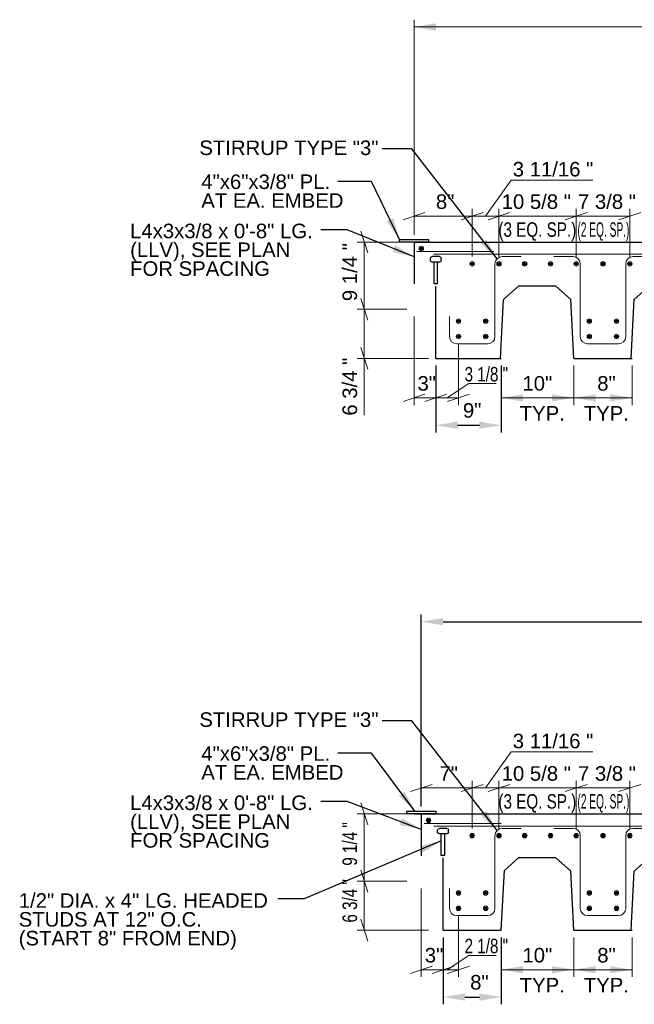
# Model space of a CAD drawing. Header units: inches. Extents: x 7577 to 7921, y 14817 to 15113.
# Tile 2 of 4: x 7631 to 7716, y 14975 to 15110. Entities that reach past the tile are written whole.
import ezdxf
from ezdxf.enums import TextEntityAlignment as Align

# ---------------------------------------------------------------- set-up
doc = ezdxf.new("R2010")
doc.units = ezdxf.units.IN
doc.header["$LTSCALE"] = 5
doc.header["$MEASUREMENT"] = 0
for name, color, linetype, lineweight in [('G-ANNO-DIM', 1, 'Continuous', 0), ('G-ANNO-TEXT', 7, 'Continuous', 30), ('S-REIN-RBAR', 5, 'Continuous', 13)]:
    doc.layers.add(name, color=color, linetype=linetype, lineweight=lineweight)
doc.styles.add("3 4 1'-0", font='arial.ttf', dxfattribs={"height": 2})
doc.dimstyles.new("3 4 1'-0", dxfattribs={"dimtxt": 2, "dimasz": 3, "dimexe": 1, "dimexo": 1, "dimgap": 1, "dimtad": 1, "dimdec": 4, "dimzin": 11, "dimdsep": 46, "dimlunit": 4, "dimtxsty": "3 4 1'-0", "dimblk": '_Oblique_0.3', "dimcen": 0.09, "dimadec": 4, "dimazin": 3, "dimtfac": 1, "dimtdec": 4, "dimtofl": 0, "dimtmove": 0, "dimatfit": 3, "dimfxl": 1, "dimfrac": 2, "dimtolj": 1, "dimtzin": 11, "dimarcsym": 0})

# ---------------------------------------------------------------- blocks, each defined once
blk = doc.blocks.new('REINFDOT')
for radius in [0.00313, 0.00187, 0.000625]:
    blk.add_circle((0, 0), radius)
blk = doc.blocks.new('REINF. DOT')
at = {"layer": 'S-REIN-RBAR', "xscale": 100, "yscale": 100, "zscale": 100, "rotation": 90.00000000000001}
blk.add_blockref('REINFDOT', (36.53, 24.59), dxfattribs=at)
blk = doc.blocks.new('*U8')
at = {"layer": 'S-REIN-RBAR'}
for p, q in [((-6.75, 6), (-4.13, 6)), ((4.12, 6), (6.75, 6)), ((-3.12, 5), (-3.12, -5)), ((3.13, -5), (3.13, 5)), ((-2.12, -6), (2.13, -6))]:
    blk.add_line(p, q, dxfattribs=at)
at = {"layer": 'S-REIN-RBAR', "extrusion": (0, 0, -1)}
for centre, start, end in [((4.12, 5), 90, 180), ((-4.13, 5), 0, 90)]:
    blk.add_arc(centre, 1, start, end, dxfattribs=at)
at = {"layer": 'S-REIN-RBAR'}
for centre, start, end in [((-2.12, -5), 180, 270), ((2.13, -5), 270, 0)]:
    blk.add_arc(centre, 1, start, end, dxfattribs=at)
blk = doc.blocks.new('*U9')
at = {"layer": 'S-REIN-RBAR'}
for p, q in [((4.94, 6), (2.32, 6)), ((1.32, 5), (1.32, -5)), ((-4.94, -5), (-4.94, -2.25)), ((0.32, -6), (-3.94, -6))]:
    blk.add_line(p, q, dxfattribs=at)
at = {"layer": 'S-REIN-RBAR', "extrusion": (0, 0, -1)}
blk.add_arc((-2.32, 5), 1, 0, 90, dxfattribs=at)
at = {"layer": 'S-REIN-RBAR'}
for centre, start, end in [((-3.94, -5), 180, 270), ((0.32, -5), 270, 0)]:
    blk.add_arc(centre, 1, start, end, dxfattribs=at)
blk = doc.blocks.new('*U11')
at = {"layer": 'G-ANNO-TEXT'}
for p, q in [((-0.25, 1.87), (-0.25, -1.13)), ((-0.5, -1.13), (0.5, -1.13)), ((-0.75, -1.38), (-0.75, -1.63)), ((-0.5, -1.88), (0.5, -1.88)), ((0.75, -1.38), (0.75, -1.63))]:
    blk.add_line(p, q, dxfattribs=at)
at = {"layer": 'G-ANNO-TEXT', "flags": 128}
blk.add_lwpolyline([(-0.25, 1.87), (0.25, 1.87), (0.25, -1.13)], dxfattribs=at)
at = {"layer": 'G-ANNO-TEXT', "extrusion": (0, 0, -1)}
for centre, start, end in [((0.5, -1.38), 0, 90), ((-0.5, -1.38), 90, 180), ((0.5, -1.63), 270, 0), ((-0.5, -1.63), 180, 270)]:
    blk.add_arc(centre, 0.25, start, end, dxfattribs=at)
blk = doc.blocks.new('*D17')
at = {"layer": 'Defpoints', "color": 0, "lineweight": 0, "transparency": 16777216}
for p in [(7688.33, 15063.86), (7697.33, 15063.86, 0), (7697.33, 15054.65)]:
    blk.add_point(p, dxfattribs=at)
at = {"layer": 'G-ANNO-DIM', "color": 0, "lineweight": -2, "transparency": 16777216}
for p, q in [((7688.33, 15062.86), (7688.33, 15053.65)), ((7697.33, 15062.86), (7697.33, 15053.65)), ((7691.33, 15054.65), (7694.33, 15054.65))]:
    blk.add_line(p, q, dxfattribs=at)
at = {"layer": 'G-ANNO-DIM', "color": 0, "lineweight": 0, "transparency": 16777216}
for points in [[(7691.33, 15055.15), (7691.33, 15054.15), (7688.33, 15054.65)], [(7694.33, 15055.15), (7694.33, 15054.15), (7697.33, 15054.65)]]:
    blk.add_solid(points, dxfattribs=at)
at = {"layer": 'G-ANNO-DIM', "color": 0, "transparency": 16777216, "insert": (7693.33, 15056.68), "char_height": 2, "attachment_point": 5, "style": "3 4 1'-0"}
blk.add_mtext('\\A1;9"', dxfattribs=at)
blk = doc.blocks.new('_Oblique_0.3')
at = {"color": 0, "linetype": 'ByBlock', "lineweight": -2}
for p, q in [((0, 0), (-1, 0)), ((0.5, 0.167), (-0.5, -0.167))]:
    blk.add_line(p, q, dxfattribs=at)
blk = doc.blocks.new('*D52')
at = {"layer": 'Defpoints', "color": 0, "lineweight": 0, "transparency": 16777216}
for p in [(7689.33, 14985.17), (7697.33, 14985.17, 0), (7697.33, 14975.97)]:
    blk.add_point(p, dxfattribs=at)
at = {"layer": 'G-ANNO-DIM', "color": 0, "lineweight": -2, "transparency": 16777216}
for p, q in [((7689.33, 14984.17), (7689.33, 14974.97)), ((7697.33, 14984.17), (7697.33, 14974.97)), ((7692.33, 14975.97), (7694.33, 14975.97))]:
    blk.add_line(p, q, dxfattribs=at)
at = {"layer": 'G-ANNO-DIM', "color": 0, "lineweight": 0, "transparency": 16777216}
for points in [[(7692.33, 14976.47), (7692.33, 14975.47), (7689.33, 14975.97)], [(7694.33, 14976.47), (7694.33, 14975.47), (7697.33, 14975.97)]]:
    blk.add_solid(points, dxfattribs=at)
at = {"layer": 'G-ANNO-DIM', "color": 0, "transparency": 16777216, "insert": (7694.33, 14977.99), "char_height": 2, "attachment_point": 5, "style": "3 4 1'-0"}
blk.add_mtext('\\A1;8"', dxfattribs=at)
blk = doc.blocks.new('*D54')
at = {"layer": 'Defpoints', "color": 0, "lineweight": 0, "transparency": 16777216}
for p in [(7806.33, 15027.62), (7686.33, 15001.17), (7806.33, 15001.17, -10.56)]:
    blk.add_point(p, dxfattribs=at)
at = {"layer": 'G-ANNO-DIM', "color": 0, "lineweight": -2, "transparency": 16777216}
for p, q in [((7686.33, 15002.17), (7686.33, 15028.62)), ((7806.33, 15002.17), (7806.33, 15028.62)), ((7689.33, 15027.62), (7803.33, 15027.62))]:
    blk.add_line(p, q, dxfattribs=at)
at = {"layer": 'G-ANNO-DIM', "color": 0, "lineweight": 0, "transparency": 16777216}
for points in [[(7689.33, 15028.12), (7689.33, 15027.12), (7686.33, 15027.62)], [(7803.33, 15028.12), (7803.33, 15027.12), (7806.33, 15027.62)]]:
    blk.add_solid(points, dxfattribs=at)
at = {"layer": 'G-ANNO-DIM', "color": 0, "transparency": 16777216, "insert": (7746.33, 15029.64), "char_height": 2, "attachment_point": 5, "style": "3 4 1'-0"}
blk.add_mtext('\\A1;10\'-0"', dxfattribs=at)

msp = doc.modelspace()

# ---------------------------------------------------------------- linework, layer by layer
at = {"layer": 'G-ANNO-DIM'}
for p, q in [((7685.33229, 15080.85749, -5.27953), (7685.33229, 15110.4572, -5.27953)), ((7685.33229, 15109.4572, -5.27953), (7807.70729, 15109.4572, -5.27953)), ((7695.17604, 15083.42056), (7698.67305, 15088.38482)), ((7709.93069, 15088.38482), (7698.67305, 15088.38482)), ((7683.83229, 15082.92056, -5.27953), (7686.83229, 15083.92056, -5.27953)), ((7685.33229, 15080.85749, -5.27953), (7685.33229, 15084.42056, -5.27953)), ((7691.83229, 15082.92056), (7694.83229, 15083.92056)), ((7694.83229, 15083.92056, -5.27953), (7691.83229, 15082.92056, -5.27953)), ((7693.33229, 15077.85749), (7693.33229, 15084.42056)), ((7693.33229, 15077.85749, -5.27953), (7693.33229, 15084.42056, -5.27953)), ((7698.51979, 15083.92056), (7695.51979, 15082.92056)), ((7695.51979, 15082.92056, -1.7598), (7698.51979, 15083.92056, -1.7598)), ((7697.01979, 15077.85749), (7697.01979, 15084.42056)), ((7697.01979, 15077.85749, -1.7598), (7697.01979, 15084.42056, -1.7598)), ((7706.14479, 15082.92056), (7709.14479, 15083.92056)), ((7709.14479, 15083.92056, -1.7598), (7706.14479, 15082.92056, -1.7598)), ((7707.64479, 15077.85749), (7707.64479, 15084.42056)), ((7707.64479, 15077.85749, -1.7598), (7707.64479, 15084.42056, -1.7598)), ((7716.51979, 15083.92056), (7713.51979, 15082.92056)), ((7715.01979, 15077.85749), (7715.01979, 15084.42056)), ((7685.33229, 15083.42056, -5.27953), (7693.33229, 15083.42056, -5.27953)), ((7697.01979, 15083.42056), (7693.33229, 15083.42056)), ((7697.45396, 15083.42056, -1.7598), (7697.01979, 15083.42056, -1.7598)), ((7697.01979, 15083.42056, -1.7598), (7707.64479, 15083.42056, -1.7598)), ((7707.95378, 15083.42056), (7707.64479, 15083.42056)), ((7707.64479, 15083.42056), (7715.01979, 15083.42056)), ((7677.98809, 15081.35749, -5.27953), (7678.98809, 15078.35749, -5.27953)), ((7684.33229, 15079.85749, -5.27953), (7677.48809, 15079.85749, -5.27953)), ((7678.48809, 15079.6445, -5.27953), (7678.48809, 15079.85749, -5.27953)), ((7678.48809, 15079.85749, -5.27953), (7678.48809, 15070.60749, -5.27953)), ((7678.98809, 15069.10749, -5.27953), (7677.98809, 15072.10749, -5.27953)), ((7677.98809, 15072.10749, -5.27953), (7678.98809, 15069.10749, -5.27953)), ((7684.33229, 15070.60749, -5.27953), (7677.48809, 15070.60749, -5.27953)), ((7678.48809, 15063.85749, -5.27953), (7678.48809, 15070.60749, -5.27953)), ((7685.33229, 15069.60749, -5.27953), (7685.33229, 15057.41464, -5.27953)), ((7678.98809, 15062.35749, -5.27953), (7677.98809, 15065.35749, -5.27953)), ((7691.44229, 15065.85749, -5.27951), (7691.44229, 15057.41464, -5.27951)), ((7687.33229, 15063.85749, -5.27953), (7677.48809, 15063.85749, -5.27953)), ((7678.48809, 15056.03574, -5.27953), (7678.48809, 15063.85749, -5.27953)), ((7688.33229, 15062.85749, -5.27953), (7688.33229, 15057.41464, -5.27953)), ((7688.33229, 15062.85749, -5.27953), (7688.33229, 15057.41464, -5.27953)), ((7688.33229, 15062.85749, -5.27951), (7688.33229, 15057.41464, -5.27951)), ((7697.33229, 15062.85749, -5.27953), (7697.33229, 15057.41464, -5.27953)), ((7697.33229, 15062.85749, -5.27951), (7697.33229, 15057.41464, -5.27951)), ((7707.33229, 15062.85749, -5.27951), (7707.33229, 15057.41464, -5.27951)), ((7707.33229, 15062.85749, -5.27951), (7707.33229, 15057.41464, -5.27951)), ((7715.33229, 15062.85749, -5.27951), (7715.33229, 15057.41464, -5.27951)), ((7689.88729, 15058.41464), (7692.85375, 15060.37914)), ((7696.64728, 15060.37914, -5.27951), (7692.85375, 15060.37914, -5.27951)), ((7683.83229, 15057.91464, -5.27953), (7686.83229, 15058.91464, -5.27953)), ((7688.33229, 15058.41464, -5.27953), (7685.33229, 15058.41464, -5.27953)), ((7686.83229, 15057.91464, -5.27953), (7689.83229, 15058.91464, -5.27953)), ((7686.83229, 15057.91464, -5.27951), (7689.83229, 15058.91464, -5.27951)), ((7688.28867, 15058.41464, -5.27953), (7688.33229, 15058.41464, -5.27953)), ((7691.44229, 15058.41464, -5.27951), (7688.33229, 15058.41464, -5.27951)), ((7692.94229, 15058.91464, -5.27951), (7689.94229, 15057.91464, -5.27951)), ((7697.33229, 15058.41464, -5.27951), (7707.33229, 15058.41464, -5.27951)), ((7707.33229, 15058.41464, -5.27951), (7715.33229, 15058.41464, -5.27951)), ((7695.17604, 15004.73628), (7698.67305, 15009.70055)), ((7709.93069, 15009.70055), (7698.67305, 15009.70055)), ((7684.83229, 15004.23628, -5.27953), (7687.83229, 15005.23628, -5.27953)), ((7686.33229, 15002.17321, -5.27953), (7686.33229, 15005.73628, -5.27953)), ((7691.83229, 15004.23628), (7694.83229, 15005.23628)), ((7694.83229, 15005.23628, -5.27953), (7691.83229, 15004.23628, -5.27953)), ((7693.33229, 14999.17321), (7693.33229, 15005.73628)), ((7693.33229, 14999.17321, -5.27953), (7693.33229, 15005.73628, -5.27953)), ((7698.51979, 15005.23628), (7695.51979, 15004.23628)), ((7695.51979, 15004.23628, -1.7598), (7698.51979, 15005.23628, -1.7598)), ((7697.01979, 14999.17321), (7697.01979, 15005.73628)), ((7697.01979, 14999.17321, -1.7598), (7697.01979, 15005.73628, -1.7598)), ((7706.14479, 15004.23628), (7709.14479, 15005.23628)), ((7709.14479, 15005.23628, -1.7598), (7706.14479, 15004.23628, -1.7598)), ((7707.64479, 14999.17321), (7707.64479, 15005.73628)), ((7707.64479, 14999.17321, -1.7598), (7707.64479, 15005.73628, -1.7598)), ((7716.51979, 15005.23628), (7713.51979, 15004.23628)), ((7715.01979, 14999.17321), (7715.01979, 15005.73628)), ((7686.33229, 15004.73628, -5.27953), (7693.33229, 15004.73628, -5.27953)), ((7697.01979, 15004.73628), (7693.33229, 15004.73628)), ((7697.45396, 15004.73628, -1.7598), (7697.01979, 15004.73628, -1.7598)), ((7697.01979, 15004.73628, -1.7598), (7707.64479, 15004.73628, -1.7598)), ((7707.95378, 15004.73628), (7707.64479, 15004.73628)), ((7707.64479, 15004.73628), (7715.01979, 15004.73628)), ((7677.98809, 15002.67321, -5.27953), (7678.98809, 14999.67321, -5.27953)), ((7684.33229, 15001.17321, -5.27953), (7677.48809, 15001.17321, -5.27953)), ((7678.48809, 15000.96023, -5.27953), (7678.48809, 15001.17321, -5.27953)), ((7678.48809, 15001.17321, -5.27953), (7678.48809, 14991.92321, -5.27953)), ((7678.98809, 14990.42321, -5.27953), (7677.98809, 14993.42321, -5.27953)), ((7677.98809, 14993.42321, -5.27953), (7678.98809, 14990.42321, -5.27953)), ((7684.33229, 14991.92321, -5.27953), (7677.48809, 14991.92321, -5.27953)), ((7678.48809, 14985.17321, -5.27953), (7678.48809, 14991.92321, -5.27953)), ((7686.33229, 14990.92321, -5.27953), (7686.33229, 14978.73036, -5.27953)), ((7678.98809, 14983.67321, -5.27953), (7677.98809, 14986.67321, -5.27953)), ((7691.44229, 14987.17321, -5.27951), (7691.44229, 14978.73036, -5.27951)), ((7687.33229, 14985.17321, -5.27953), (7677.48809, 14985.17321, -5.27953)), ((7689.33229, 14984.17321, -5.27953), (7689.33229, 14978.73036, -5.27953)), ((7689.33229, 14984.17321, -5.27953), (7689.33229, 14978.73036, -5.27953)), ((7689.33229, 14984.17321, -5.27951), (7689.33229, 14978.73036, -5.27951)), ((7697.33229, 14984.17321, -5.27953), (7697.33229, 14978.73036, -5.27953)), ((7697.33229, 14984.17321, -5.27951), (7697.33229, 14978.73036, -5.27951)), ((7707.33229, 14984.17321, -5.27951), (7707.33229, 14978.73036, -5.27951)), ((7707.33229, 14984.17321, -5.27951), (7707.33229, 14978.73036, -5.27951)), ((7715.33229, 14984.17321, -5.27951), (7715.33229, 14978.73036, -5.27951)), ((7689.88729, 14979.73036), (7692.85375, 14981.69486)), ((7696.64728, 14981.69486, -5.27951), (7692.85375, 14981.69486, -5.27951)), ((7684.83229, 14979.23036, -5.27953), (7687.83229, 14980.23036, -5.27953)), ((7689.33229, 14979.73036, -5.27953), (7686.33229, 14979.73036, -5.27953)), ((7687.83229, 14979.23036, -5.27951), (7690.83229, 14980.23036, -5.27951)), ((7688.28867, 14979.73036, -5.27953), (7688.33229, 14979.73036, -5.27953)), ((7691.44229, 14979.73036, -5.27951), (7688.33229, 14979.73036, -5.27951)), ((7692.94229, 14980.23036, -5.27951), (7689.94229, 14979.23036, -5.27951)), ((7697.33229, 14979.73036, -5.27951), (7707.33229, 14979.73036, -5.27951)), ((7707.33229, 14979.73036, -5.27951), (7715.33229, 14979.73036, -5.27951))]:
    msp.add_line(p, q, dxfattribs=at)
for points in [[(7688.33229, 15108.9572, -5.27953), (7685.33229, 15109.4572, -5.27953), (7688.33229, 15109.9572, -5.27953)], [(7700.33229, 15057.91464, -5.27951), (7697.33229, 15058.41464, -5.27951), (7700.33229, 15058.91464, -5.27951)], [(7710.33229, 15057.91464, -5.27951), (7707.33229, 15058.41464, -5.27951), (7710.33229, 15058.91464, -5.27951)], [(7700.33229, 14979.23036, -5.27951), (7697.33229, 14979.73036, -5.27951), (7700.33229, 14980.23036, -5.27951)], [(7710.33229, 14979.23036, -5.27951), (7707.33229, 14979.73036, -5.27951), (7710.33229, 14980.23036, -5.27951)]]:
    msp.add_solid(points, dxfattribs=at)
at = {"layer": 'G-ANNO-DIM', "extrusion": (0, 0, -1)}
for points in [[(-7704.33229, 15058.91464, 5.27951), (-7707.33229, 15058.41464, 5.27951), (-7704.33229, 15057.91464, 5.27951)], [(-7712.33229, 15058.91464, 5.27951), (-7715.33229, 15058.41464, 5.27951), (-7712.33229, 15057.91464, 5.27951)], [(-7704.33229, 14980.23036, 5.27951), (-7707.33229, 14979.73036, 5.27951), (-7704.33229, 14979.23036, 5.27951)], [(-7712.33229, 14980.23036, 5.27951), (-7715.33229, 14979.73036, 5.27951), (-7712.33229, 14979.23036, 5.27951)]]:
    msp.add_solid(points, dxfattribs=at)
at = {"layer": 'G-ANNO-TEXT'}
for p, q in [((7685.33229, 15079.85749, -5.27953), (7685.33229, 15074.10749, -5.27953)), ((7685.33229, 15079.85749, -5.27953), (7804.70729, 15079.85749, -5.27953)), ((7688.33229, 15063.85749, -5.27953), (7688.33229, 15073.79549, -5.27953)), ((7697.63915, 15071.97594, -5.27951), (7699.7405, 15073.85749, -5.27951)), ((7699.7405, 15073.85749, -5.27951), (7704.80547, 15073.85749, -5.27951)), ((7706.90682, 15071.97594, -5.27951), (7704.80547, 15073.85749, -5.27951)), ((7715.63915, 15071.97594, -5.27951), (7717.7405, 15073.85749, -5.27951)), ((7697.21368, 15063.85749, -5.27951), (7697.63915, 15071.97594, -5.27951)), ((7707.33229, 15063.85749, -5.27951), (7706.90682, 15071.97594, -5.27951)), ((7715.21368, 15063.85749, -5.27951), (7715.63915, 15071.97594, -5.27951)), ((7688.33229, 15063.85749, -5.27951), (7697.33229, 15063.85749, -5.27951)), ((7707.33229, 15063.85749, -5.27951), (7715.33229, 15063.85749, -5.27951)), ((7685.33229, 15001.17321, -5.27953), (7806.33229, 15001.17321, -5.27953)), ((7686.33229, 15001.17321, -5.27953), (7686.33229, 14995.42321, -5.27953)), ((7689.33229, 14985.17321, -5.27953), (7689.33229, 14995.11121, -5.27953)), ((7697.7636, 14993.4031, -5.27951), (7699.7405, 14995.17321, -5.27951)), ((7699.7405, 14995.17321, -5.27951), (7704.80547, 14995.17321, -5.27951)), ((7706.90682, 14993.29166, -5.27951), (7704.80547, 14995.17321, -5.27951)), ((7715.63915, 14993.29166, -5.27951), (7717.7405, 14995.17321, -5.27951)), ((7697.33229, 14985.17321, -5.27951), (7697.7636, 14993.4031, -5.27951)), ((7707.33229, 14985.17321, -5.27951), (7706.90682, 14993.29166, -5.27951)), ((7715.21368, 14985.17321, -5.27951), (7715.63915, 14993.29166, -5.27951)), ((7689.33229, 14985.17321, -5.27951), (7697.33229, 14985.17321, -5.27951)), ((7707.33229, 14985.17321, -5.27951), (7715.33229, 14985.17321, -5.27951))]:
    msp.add_line(p, q, dxfattribs=at)
for points in [[(7683.33229, 15080.23249), (7687.33229, 15080.23249), (7687.33229, 15079.85749), (7683.33229, 15079.85749)], [(7684.33229, 15001.54821), (7688.33229, 15001.54821), (7688.33229, 15001.17321), (7684.33229, 15001.17321)]]:
    msp.add_3dface(points, dxfattribs=at)
at = {"layer": 'S-REIN-RBAR'}
for p, q in [((7685.70729, 15078.55091, 1.82693), (7696.31276, 15078.55091, -5.27951)), ((7688.0647, 15078.19023), (7802.39454, 15078.19023)), ((7686.70729, 14999.86664, 1.82693), (7697.31276, 14999.86664, -5.27951)), ((7688.0647, 14999.50595), (7802.39454, 14999.50595))]:
    msp.add_line(p, q, dxfattribs=at)

# ---------------------------------------------------------------- block references
at = {"layer": 'G-ANNO-TEXT', "rotation": 180}
for p in [(7688.3323, 15075.98248, -1.7598), (7689.3323, 14997.29821, -1.7598)]:
    msp.add_blockref('*U11', p, dxfattribs=at)
at = {"layer": 'S-REIN-RBAR', "rotation": 180}
for p in [(7722.85883, 15103.55274, -1.7598), (7729.86569, 15101.44692, -1.7598), (7733.55319, 15101.44692, -1.7598), (7737.09479, 15101.44692, -1.7598), (7740.63639, 15101.44692, -1.7598), (7744.17819, 15101.44692, -1.7598), (7747.86569, 15101.44692, -1.7598), (7751.55319, 15101.44692, -1.7598), (7727.97569, 15093.57192, -1.7598), (7731.72569, 15093.57192, -1.7598), (7745.97569, 15093.57192, -1.7598), (7749.72569, 15093.57192, -1.7598), (7727.97569, 15091.44692, -1.7598), (7731.72569, 15091.44692, -1.7598), (7745.97569, 15091.44692, -1.7598), (7749.72569, 15091.44692, -1.7598), (7723.85883, 15024.86846, -1.7598), (7729.86569, 15022.76264, -1.7598), (7733.55319, 15022.76264, -1.7598), (7737.09479, 15022.76264, -1.7598), (7740.63639, 15022.76264, -1.7598), (7744.17819, 15022.76264, -1.7598), (7747.86569, 15022.76264, -1.7598), (7751.55319, 15022.76264, -1.7598), (7727.97569, 15014.88764, -1.7598), (7731.72569, 15014.88764, -1.7598), (7745.97569, 15014.88764, -1.7598), (7749.72569, 15014.88764, -1.7598), (7727.97569, 15012.76264, -1.7598), (7731.72569, 15012.76264, -1.7598), (7745.97569, 15012.76264, -1.7598), (7749.72569, 15012.76264, -1.7598)]:
    msp.add_blockref('REINF. DOT', p, dxfattribs=at)
at = {"layer": 'S-REIN-RBAR'}
for name, p in [('*U9', (7695.14478, 15071.85748, -5.27951)), ('*U8', (7711.33228, 15071.85748, -5.27951)), ('*U9', (7695.14478, 14993.1732, -5.27951)), ('*U8', (7711.33228, 14993.17321, -5.27951))]:
    msp.add_blockref(name, p, dxfattribs=at)

# ---------------------------------------------------------------- texts
at = {"layer": 'G-ANNO-DIM', "color": 7, "linetype": 'Continuous', "style": "3 4 1'-0"}
for s, p in [('3 11/16 "', (7704.4528, 15089.8859)), ('8"', (7689.61395, 15085.42056, -5.27953)), ('10 5/8 "', (7702.15518, 15085.42056, -1.7598)), ('7 3/8 "', (7711.87832, 15085.42056)), ('3"', (7687.08135, 15060.41464, -5.27953)), ('10"', (7702.29615, 15060.41464, -5.27951)), ('8"', (7711.81455, 15060.41464, -5.27951)), ('3 11/16 "', (7704.4528, 15011.20162)), ('10 5/8 "', (7702.15518, 15006.73628, -1.7598)), ('7 3/8 "', (7711.87832, 15006.73628)), ('7"', (7690.1047, 15006.73628, -5.27953)), ('3"', (7688.08135, 14981.73036, -5.27953)), ('10"', (7702.29615, 14981.73036, -5.27951)), ('8"', (7711.81455, 14981.73036, -5.27951))]:
    msp.add_text(s, height=2, dxfattribs=at).set_placement(p, align=Align.MIDDLE_CENTER)
for s, p in [('9 1/4 "', (7676.48809, 15075.71996, -5.27953)), ('6 3/4 "', (7676.48809, 15059.96029, -5.27953))]:
    msp.add_text(s, height=2, rotation=90, dxfattribs=at).set_placement(p, align=Align.MIDDLE_CENTER)
at = {"layer": 'G-ANNO-DIM', "color": 7, "linetype": 'Continuous', "style": "3 4 1'-0", "width": 0.75}
for s, p in [('3 1/8 "', (7695.27484, 15061.68065, -5.27951)), ('2 1/8 "', (7695.27484, 14982.99637, -5.27951))]:
    msp.add_text(s, height=2, dxfattribs=at).set_placement(p, align=Align.MIDDLE_CENTER)
for s, p in [('9 1/4 "', (7676.48809, 14997.03568, -5.27953)), ('6 3/4 "', (7676.48809, 14989.20212, -5.27953))]:
    msp.add_text(s, height=2, rotation=90, dxfattribs=at).set_placement(p, align=Align.MIDDLE_CENTER)
at = {"layer": 'G-ANNO-TEXT', "color": 7, "char_height": 2, "attachment_point": 1, "style": "3 4 1'-0"}
for s, insert, line_spacing_factor in [('STIRRUP TYPE "3"', (7655.79035, 15093.83142), 0.6), ('4"x6"x3/8" PL.\\PAT EA. EMBED', (7656.06059, 15089.15842), 0.776524), ('L4x3x3/8 x 0\'-8" LG.\\P(LLV), SEE PLAN\\PFOR SPACING', (7646.26535, 15082.38771), 0.776524), ('\\H1x;\\W0.75;(3 EQ. SP.)', (7696.9411, 15082.57906), 0.6), ('\\H1x;\\W0.5;(2 EQ. SP.)', (7707.81857, 15082.57906), 0.6), ('TYP.', (7699.87085, 15057.28803), 0.6), ('TYP.', (7708.68503, 15057.28803), 0.6), ('STIRRUP TYPE "3"', (7655.79035, 15015.14715), 0.6), ('4"x6"x3/8" PL.\\PAT EA. EMBED', (7656.06059, 15010.47414), 0.776524), ('L4x3x3/8 x 0\'-8" LG.\\P(LLV), SEE PLAN\\PFOR SPACING', (7646.26535, 15003.70343), 0.776524), ('\\H1x;\\W0.75;(3 EQ. SP.)', (7696.9411, 15003.89478), 0.6), ('\\H1x;\\W0.5;(2 EQ. SP.)', (7707.81857, 15003.89478), 0.6), ('1/2" DIA. x 4" LG. HEADED\\PSTUDS AT 12" O.C. \\P(START 8" FROM END)', (7630.94091, 14990.25003), 0.776524), ('TYP.', (7699.87085, 14978.60375), 0.6), ('TYP.', (7708.68503, 14978.60375), 0.6)]:
    msp.add_mtext(s, dxfattribs=dict(at, insert=insert, line_spacing_factor=line_spacing_factor))

# ---------------------------------------------------------------- dimensions: what is measured, and where the dimension line sits
at = {"layer": 'G-ANNO-DIM'}
for base, p1, p2, picture, middle in [((7697.33229, 15054.65474, -5.27953), (7688.33229, 15063.85749, -5.27953), (7697.33229, 15063.85749, -5.27951), '*D17', (7693.32837, 15054.65474, -5.27953)), ((7697.33229, 14975.97046, -5.27953), (7689.33229, 14985.17321, -5.27953), (7697.33229, 14985.17321, -5.27951), '*D52', (7694.32837, 14975.97046, -5.27953))]:
    dim = msp.add_linear_dim(base=base, p1=p1, p2=p2, dimstyle="3 4 1'-0", dxfattribs=at)
    dim.commit()
    dim.dimension.update_dxf_attribs({"geometry": picture, "text_midpoint": middle, "dimtype": 160})
dim = msp.add_linear_dim(base=(7806.33229, 15027.61815), p1=(7686.33229, 15001.17321), p2=(7806.33229, 15001.17321, -10.55907), dimstyle="3 4 1'-0", dxfattribs=at)
dim.commit()
dim.dimension.update_dxf_attribs({"geometry": '*D54', "text_midpoint": (7746.33229, 15029.6393)})

# ---------------------------------------------------------------- leaders
at = {"layer": 'G-ANNO-TEXT'}
for points in [[(7696.75418, 15077.5646), (7685.02782, 15092.67647), (7680.95268, 15092.67647)], [(7683.33229, 15080.23249), (7679.46826, 15088.21375), (7674.85699, 15088.21375)], [(7685.33229, 15077.82017), (7676.1196, 15081.54616), (7672.50744, 15081.54616)], [(7696.75418, 14998.88032), (7685.02782, 15013.99219), (7680.95268, 15013.99219)], [(7685.43982, 15001.54821), (7679.46826, 15009.52948), (7674.85699, 15009.52948)], [(7686.33229, 14999.04431), (7676.1196, 15002.86188), (7672.50744, 15002.86188)], [(7689.08229, 14997.45268), (7670.20186, 14989.49864), (7666.58971, 14989.49864)]]:
    msp.add_leader(points, dimstyle="3 4 1'-0", override={"dimgap": 2}, dxfattribs=at)

doc.saveas('drawing.dxf')
